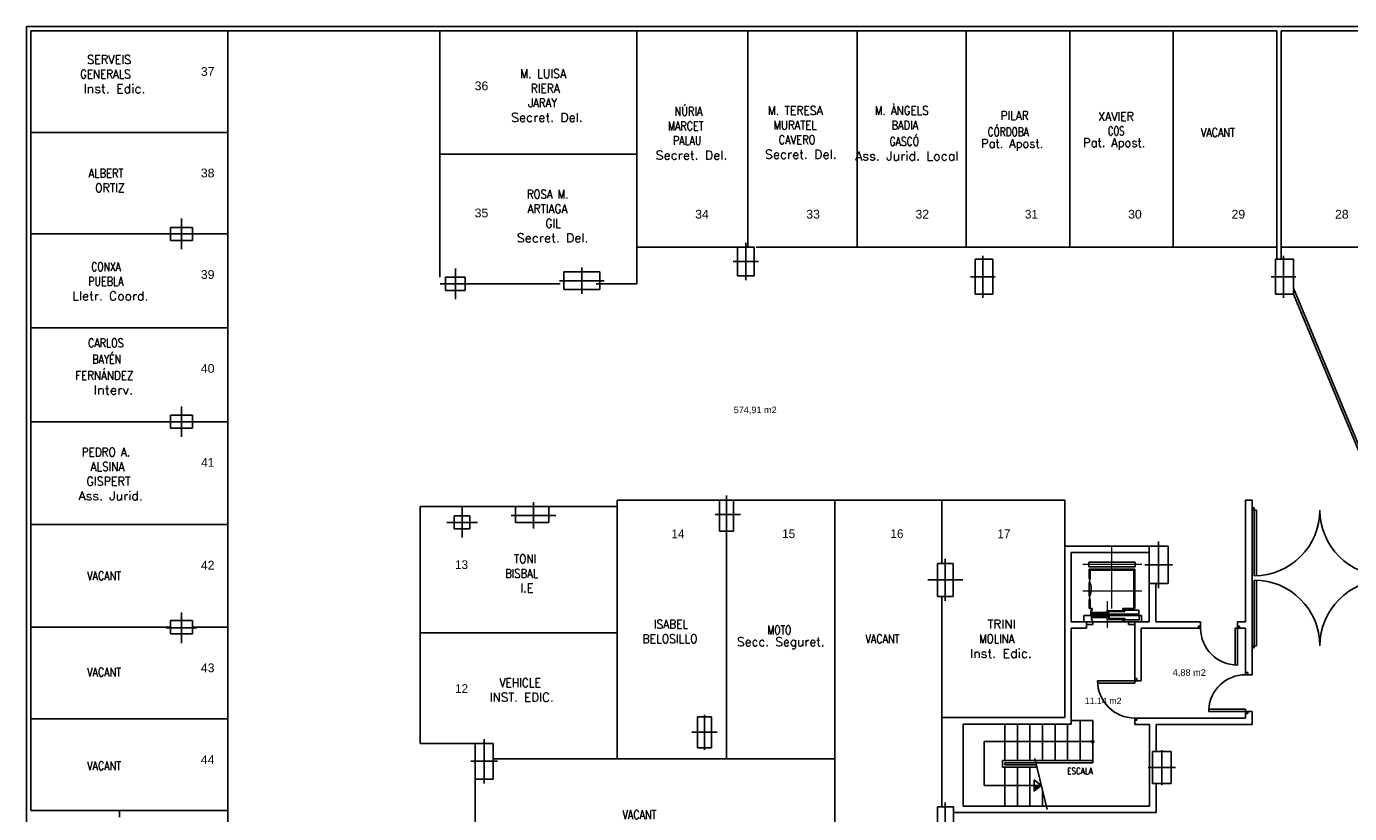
# Model space of a CAD drawing. Header units: metres. Extents: x -1 to 438, y -6 to 52.
# Tile 4 of 5: x 392 to 422, y 34 to 52. Entities that reach past the tile are written whole.
import ezdxf

# ---------------------------------------------------------------- set-up
doc = ezdxf.new("R2010")
doc.units = ezdxf.units.M
doc.linetypes.add('CONTINUA', pattern=[0])
doc.layers.add('PS-2 MURS ACTUAL', color=7, linetype='CONTINUA', lineweight=25)
doc.layers.add('PS-2 TEXT ACTUAL', color=7, linetype='CONTINUA', lineweight=25)
doc.styles.add('ARIAL', font='arial.ttf')
doc.styles.add('SIMPLEX', font='simplex_.ttf')

# ---------------------------------------------------------------- blocks, each defined once
blk = doc.blocks.new('OBJETO_COMPLEJO_3')
at = {"layer": 'PS-2 MURS ACTUAL', "transparency": 33554687}
for start, end in [(90, 270), (270, 90)]:
    blk.add_arc((416.366, 35.24), 0.025, start, end, dxfattribs=at)

msp = doc.modelspace()

# ---------------------------------------------------------------- linework, layer by layer
at = {"layer": 'PS-2 MURS ACTUAL', "transparency": 33554687}
for p, q in [((391.996, 51.581), (432.318, 51.581)), ((391.996, 51.581), (391.996, 14.081)), ((392.096, 51.481), (392.096, 33.665)), ((392.096, 51.481), (420.57, 51.481)), ((420.57, 46.264), (420.57, 51.481)), ((420.67, 46.264), (420.67, 51.481)), ((420.67, 51.481), (431.322, 51.481)), ((395.291, 46.991), (395.291, 46.691)), ((395.291, 46.991), (395.791, 46.991)), ((395.791, 46.991), (395.791, 46.691)), ((395.291, 46.691), (395.791, 46.691)), ((408.246, 46.541), (408.246, 45.881)), ((408.626, 46.541), (408.246, 46.541)), ((408.626, 46.541), (408.626, 45.881)), ((404.278, 45.971), (404.278, 45.571)), ((404.278, 45.971), (405.098, 45.971)), ((405.098, 45.971), (405.098, 45.571)), ((413.675, 46.264), (413.675, 45.464)), ((414.085, 46.264), (413.675, 46.264)), ((414.085, 46.264), (414.085, 45.464)), ((420.545, 46.264), (420.545, 45.464)), ((420.545, 46.264), (420.955, 46.264)), ((420.955, 46.264), (420.955, 45.464)), ((401.576, 45.851), (402.026, 45.851)), ((401.576, 45.851), (401.576, 45.551)), ((402.026, 45.851), (402.026, 45.551)), ((408.626, 45.881), (408.246, 45.881)), ((401.576, 45.551), (402.026, 45.551)), ((404.278, 45.571), (405.098, 45.571)), ((413.675, 45.464), (414.085, 45.464)), ((420.545, 45.464), (420.955, 45.464)), ((395.291, 42.701), (395.791, 42.701)), ((395.291, 42.701), (395.291, 42.401)), ((395.791, 42.701), (395.791, 42.401)), ((395.291, 42.401), (395.791, 42.401)), ((403.936, 40.611), (403.176, 40.611)), ((403.176, 40.251), (403.176, 40.611)), ((403.936, 40.251), (403.936, 40.611)), ((407.836, 40.051), (407.836, 40.761)), ((407.836, 40.761), (408.156, 40.761)), ((408.156, 40.051), (408.156, 40.761)), ((419.857, 37.98), (419.857, 40.761)), ((420.007, 40.761), (419.857, 40.761)), ((420.007, 36.77), (420.007, 40.761)), ((420.007, 40.531), (420.007, 40.581)), ((420.007, 40.581), (420.057, 40.581)), ((420.007, 40.531), (420.007, 40.581)), ((420.007, 40.581), (420.057, 40.581)), ((420.007, 40.531), (420.107, 40.531)), ((420.007, 40.531), (420.107, 40.531)), ((420.057, 40.581), (420.057, 39.031)), ((420.107, 40.531), (420.107, 39.031)), ((401.771, 40.101), (401.771, 40.401)), ((401.771, 40.401), (402.131, 40.401)), ((402.131, 40.101), (402.131, 40.401)), ((403.936, 40.251), (403.176, 40.251)), ((401.771, 40.101), (402.131, 40.101)), ((407.836, 40.051), (408.156, 40.051)), ((415.726, 39.71), (415.726, 35.79)), ((415.726, 39.71), (417.656, 39.71)), ((417.656, 38.85), (417.656, 39.71)), ((417.656, 39.71), (418.086, 39.71)), ((418.086, 39.71), (418.086, 38.85)), ((412.816, 39.314), (413.176, 39.314)), ((412.816, 39.314), (412.816, 38.554)), ((413.176, 39.314), (413.176, 38.554)), ((415.876, 39.56), (417.656, 39.56)), ((415.876, 39.56), (415.876, 37.98)), ((417.331, 39.185), (416.281, 39.185)), ((416.281, 39.185), (416.281, 38.958)), ((417.306, 39.16), (416.306, 39.16)), ((416.306, 39.16), (416.306, 38.97)), ((417.056, 39.16), (417.306, 39.16)), ((417.306, 39.16), (417.306, 38.28)), ((417.331, 39.185), (417.331, 38.28)), ((416.306, 38.97), (416.281, 38.97)), ((417.656, 38.85), (417.656, 37.98)), ((417.656, 38.85), (418.086, 38.85)), ((417.806, 38.85), (417.806, 37.98)), ((420.057, 37.381), (420.057, 38.931)), ((420.107, 37.431), (420.107, 38.93)), ((412.816, 38.554), (413.176, 38.554)), ((416.281, 38.494), (416.281, 38.28)), ((416.306, 38.48), (416.281, 38.48)), ((416.306, 38.48), (416.306, 38.28)), ((416.281, 38.28), (416.346, 38.28)), ((416.316, 38.28), (416.356, 38.28)), ((416.356, 38.239), (416.321, 38.239)), ((416.321, 38.239), (416.321, 38.143)), ((416.321, 38.143), (416.361, 38.143)), ((416.699, 38.166), (416.327, 38.166)), ((416.356, 38.28), (416.356, 38.239)), ((417.063, 38.211), (416.691, 38.211)), ((417.056, 38.28), (417.306, 38.28)), ((417.056, 38.28), (417.056, 38.236)), ((417.451, 38.12), (417.424, 38.12)), ((417.481, 38.12), (417.451, 38.12)), ((417.481, 37.98), (417.481, 38.12)), ((395.291, 38.005), (395.791, 38.005)), ((395.291, 38.005), (395.291, 37.705)), ((395.791, 38.005), (395.791, 37.705)), ((415.876, 37.98), (416.226, 37.98)), ((415.876, 37.83), (416.226, 37.83)), ((415.876, 37.83), (415.876, 35.64)), ((416.226, 37.98), (416.226, 37.83)), ((416.226, 37.98), (416.366, 37.98)), ((416.226, 37.92), (416.366, 37.92)), ((416.713, 38.098), (416.341, 38.098)), ((416.356, 37.98), (417.056, 37.98)), ((416.366, 37.98), (416.366, 37.92)), ((417.071, 38.053), (416.699, 38.053)), ((417.056, 38.025), (417.056, 37.98)), ((417.086, 38.025), (417.056, 38.025)), ((417.056, 37.98), (417.481, 37.98)), ((417.186, 37.98), (417.186, 37.92)), ((417.186, 37.98), (417.326, 37.98)), ((417.186, 37.92), (417.326, 37.92)), ((417.326, 37.98), (417.326, 36.68)), ((417.326, 37.98), (417.656, 37.98)), ((417.476, 37.83), (417.476, 36.63)), ((417.476, 37.83), (418.782, 37.83)), ((417.481, 38.095), (417.486, 38.095)), ((417.806, 37.98), (418.832, 37.98)), ((418.782, 37.83), (418.832, 37.83)), ((418.832, 37.98), (418.832, 37.88)), ((418.832, 37.88), (418.832, 37.83)), ((419.622, 37.83), (419.622, 36.99)), ((419.722, 37.83), (419.622, 37.83)), ((419.672, 37.98), (419.857, 37.98)), ((419.672, 37.98), (419.672, 37.88)), ((419.672, 37.88), (419.672, 36.99)), ((419.672, 37.88), (419.722, 37.88)), ((419.722, 37.83), (419.722, 37.88)), ((419.722, 37.83), (419.857, 37.83)), ((419.857, 36.82), (419.857, 37.83)), ((395.291, 37.705), (395.791, 37.705)), ((420.007, 37.431), (420.107, 37.431)), ((420.007, 37.431), (420.007, 37.381)), ((420.007, 37.381), (420.057, 37.381)), ((417.376, 36.63), (416.476, 36.63)), ((417.326, 36.68), (417.376, 36.68)), ((417.326, 36.58), (417.326, 36.68)), ((417.376, 36.68), (417.376, 36.63)), ((417.376, 36.63), (417.476, 36.63)), ((419.857, 36.82), (419.857, 36.77)), ((419.857, 36.82), (419.907, 36.82)), ((419.907, 36.77), (419.857, 36.77)), ((419.907, 36.82), (419.907, 36.77)), ((419.907, 36.77), (420.007, 36.77)), ((417.326, 36.58), (416.476, 36.58)), ((407.336, 35.101), (407.336, 35.811)), ((407.336, 35.811), (407.656, 35.811)), ((407.656, 35.101), (407.656, 35.811)), ((412.916, 35.79), (412.916, 33.75)), ((412.916, 35.79), (415.726, 35.79)), ((415.876, 35.72), (416.366, 35.72)), ((416.079, 34.81), (416.079, 35.72)), ((416.366, 35.72), (416.366, 34.76)), ((417.376, 35.78), (417.326, 35.78)), ((417.326, 35.73), (417.326, 35.78)), ((417.326, 35.73), (417.376, 35.73)), ((417.326, 35.73), (417.326, 35.63)), ((417.376, 35.78), (419.857, 35.78)), ((417.376, 35.78), (417.376, 35.73)), ((419.857, 35.98), (419.018, 35.98)), ((419.018, 35.98), (419.018, 35.93)), ((419.907, 35.93), (419.018, 35.93)), ((419.857, 35.88), (419.857, 35.98)), ((419.857, 35.78), (419.857, 35.88)), ((419.857, 35.88), (419.907, 35.88)), ((419.907, 35.93), (420.007, 35.93)), ((419.907, 35.93), (419.907, 35.88)), ((420.007, 35.63), (420.007, 35.93)), ((413.406, 35.64), (415.876, 35.64)), ((413.406, 35.64), (413.406, 33.77)), ((414.356, 35.64), (414.356, 34.81)), ((414.643, 34.81), (414.643, 35.64)), ((414.93, 34.81), (414.93, 35.64)), ((415.217, 34.81), (415.217, 35.64)), ((415.504, 34.81), (415.504, 35.64)), ((415.791, 34.81), (415.791, 35.64)), ((417.326, 35.63), (417.666, 35.63)), ((417.666, 35.63), (417.666, 33.77)), ((417.816, 35.63), (417.816, 35.014)), ((417.816, 35.63), (418.676, 35.63)), ((418.676, 35.63), (420.007, 35.63)), ((402.251, 35.196), (402.251, 34.386)), ((402.251, 35.196), (402.661, 35.196)), ((402.661, 35.196), (402.661, 34.386)), ((407.336, 35.101), (407.656, 35.101)), ((416.366, 35.24), (413.881, 35.24)), ((413.881, 34.24), (413.881, 35.24)), ((414.306, 34.81), (416.366, 34.81)), ((414.306, 34.81), (414.306, 34.66)), ((417.731, 35.014), (418.161, 35.014)), ((417.731, 34.284), (417.731, 35.014)), ((418.161, 35.014), (418.161, 34.284)), ((414.306, 34.66), (415.089, 34.66)), ((414.356, 34.76), (416.366, 34.76)), ((414.356, 34.76), (414.356, 34.71)), ((414.356, 34.71), (415.077, 34.71)), ((414.356, 34.66), (414.356, 33.77)), ((414.643, 33.77), (414.643, 34.66)), ((414.93, 33.77), (414.93, 34.66)), ((402.251, 34.386), (402.661, 34.386)), ((415.19, 34.24), (413.881, 34.24)), ((415.028, 34.368), (415.03, 34.109)), ((417.731, 34.284), (418.161, 34.284)), ((417.816, 34.284), (417.816, 33.62)), ((415.217, 33.77), (415.217, 34.124)), ((394.126, 33.665), (392.096, 33.665)), ((394.126, 33.665), (394.126, 33.515)), ((412.816, 33.75), (412.816, 33.02)), ((412.816, 33.75), (413.186, 33.75)), ((413.186, 33.75), (413.186, 33.02)), ((413.186, 33.62), (417.816, 33.62)), ((413.406, 33.77), (417.666, 33.77))]:
    msp.add_line(p, q, dxfattribs=at)
at = {"layer": 'PS-2 MURS ACTUAL', "color": 180, "linetype": 'CONTINUA', "transparency": 33554687}
for p, q in [((396.596, 51.481), (396.596, 31.755)), ((401.446, 45.851), (401.446, 51.481)), ((405.946, 45.701), (405.946, 51.481)), ((408.486, 46.541), (408.486, 51.481)), ((410.981, 51.481), (410.981, 46.541)), ((413.476, 46.541), (413.476, 51.481)), ((415.841, 51.481), (415.841, 46.541)), ((418.205, 51.481), (418.205, 46.541)), ((392.096, 49.161), (396.596, 49.161)), ((401.446, 48.666), (405.946, 48.666)), ((395.541, 46.491), (395.541, 47.191)), ((395.291, 46.841), (392.096, 46.841)), ((395.191, 46.841), (395.891, 46.841)), ((395.791, 46.841), (396.596, 46.841)), ((408.436, 46.641), (408.436, 45.781)), ((408.296, 46.541), (405.946, 46.541)), ((408.676, 46.541), (420.57, 46.541)), ((413.855, 45.384), (413.855, 46.344)), ((420.67, 46.541), (430.298, 46.541)), ((420.725, 45.384), (420.725, 46.344)), ((401.801, 45.351), (401.801, 46.051)), ((404.688, 46.071), (404.688, 45.471)), ((408.146, 46.211), (408.726, 46.211)), ((401.451, 45.701), (402.151, 45.701)), ((401.896, 45.701), (404.196, 45.701)), ((404.178, 45.771), (405.198, 45.771)), ((405.016, 45.701), (405.946, 45.701)), ((413.575, 45.864), (414.135, 45.864)), ((420.445, 45.864), (421.005, 45.864)), ((392.096, 44.696), (396.596, 44.696)), ((395.541, 42.201), (395.541, 42.901)), ((395.291, 42.551), (392.096, 42.551)), ((395.191, 42.551), (395.891, 42.551)), ((395.791, 42.551), (396.596, 42.551)), ((407.996, 40.861), (407.996, 40.001)), ((403.176, 40.611), (400.996, 40.611)), ((400.996, 40.611), (400.996, 35.196)), ((401.956, 39.901), (401.956, 40.601)), ((403.586, 40.711), (403.586, 40.111)), ((403.936, 40.611), (405.496, 40.611)), ((405.496, 40.761), (405.496, 34.846)), ((407.836, 40.761), (405.496, 40.761)), ((408.156, 40.761), (415.726, 40.761)), ((410.471, 40.761), (410.471, 31.781)), ((412.916, 39.314), (412.916, 40.761)), ((415.726, 39.71), (415.726, 40.761)), ((401.606, 40.251), (402.306, 40.251)), ((403.076, 40.411), (404.096, 40.411)), ((407.736, 40.431), (408.316, 40.431)), ((392.096, 40.203), (396.596, 40.203)), ((407.996, 40.051), (407.996, 34.846)), ((417.871, 38.75), (417.871, 39.81)), ((412.996, 38.454), (412.996, 39.414)), ((417.556, 39.28), (418.186, 39.28)), ((412.596, 38.934), (413.396, 38.934)), ((412.916, 35.79), (412.916, 38.554)), ((395.541, 37.491), (395.541, 38.191)), ((395.291, 37.855), (392.096, 37.855)), ((395.191, 37.841), (395.891, 37.841)), ((395.791, 37.855), (396.596, 37.855)), ((405.496, 37.728), (400.996, 37.728)), ((392.096, 35.76), (396.596, 35.76)), ((407.496, 35.056), (407.496, 35.856)), ((407.206, 35.456), (407.786, 35.456)), ((402.251, 35.196), (400.996, 35.196)), ((402.456, 34.286), (402.456, 35.296)), ((402.151, 34.791), (402.761, 34.791)), ((402.661, 34.846), (410.471, 34.846)), ((417.946, 34.249), (417.946, 35.049)), ((417.631, 34.649), (418.261, 34.649)), ((402.251, 34.386), (402.251, 31.631)), ((394.126, 33.665), (396.596, 33.665)), ((412.996, 32.89), (412.996, 33.85))]:
    msp.add_line(p, q, dxfattribs=at)
at = {"layer": 'PS-2 MURS ACTUAL', "linetype": 'CONTINUA', "transparency": 33554687}
for p, q in [((420.57, 46.541), (420.57, 51.481)), ((422.936, 40.826), (420.955, 45.599)), ((422.922, 40.726), (420.955, 45.464)), ((416.276, 39.232), (416.276, 39.342)), ((417.336, 39.342), (416.276, 39.342)), ((417.336, 39.232), (417.336, 39.342)), ((417.336, 39.232), (416.276, 39.232)), ((417.306, 38.28), (417.331, 38.28)), ((415.321, 33.691), (415.042, 34.857)), ((415.19, 34.24), (415.028, 34.368)), ((415.19, 34.24), (415.03, 34.109))]:
    msp.add_line(p, q, dxfattribs=at)
at = {"layer": 'PS-2 MURS ACTUAL', "linetype": 'CONTINUA', "lineweight": 13, "transparency": 33554687}
for p, q in [((416.806, 38.28), (416.806, 39.708)), ((417.486, 39.287), (416.136, 39.287)), ((417.486, 38.675), (416.136, 38.675)), ((416.706, 37.84), (416.706, 38.448))]:
    msp.add_line(p, q, dxfattribs=at)
at = {"layer": 'PS-2 MURS ACTUAL', "transparency": 33554687}
msp.add_lwpolyline([(416.196, 38.12), (416.166, 38.12), (416.166, 37.98), (416.356, 37.98), (416.356, 38.025), (416.334, 38.025), (416.334, 38.12), (416.196, 38.12)], close=True, dxfattribs=at)
for points in [[(416.326, 38.15), (417.416, 38.15), (417.416, 38.244), (417.056, 38.244)], [(416.357, 38.149), (416.327, 38.149), (416.327, 38.188), (416.699, 38.188), (416.699, 38.166), (416.729, 38.166), (416.729, 38.203), (416.709, 38.203)], [(416.334, 38.12), (417.424, 38.12), (417.424, 38.02), (417.056, 38.02)], [(416.371, 38.115), (416.341, 38.115), (416.341, 38.076), (416.713, 38.076), (416.713, 38.098), (416.743, 38.098), (416.743, 38.061), (416.723, 38.061)], [(416.721, 38.194), (416.691, 38.194), (416.691, 38.233), (417.063, 38.233), (417.063, 38.211), (417.093, 38.211), (417.093, 38.248), (417.073, 38.248)], [(417.306, 38.28), (417.056, 38.28), (417.056, 38.239), (417.086, 38.239)], [(416.729, 38.07), (416.699, 38.07), (416.699, 38.031), (417.071, 38.031), (417.071, 38.053), (417.101, 38.053), (417.101, 38.016), (417.081, 38.016)], [(418.782, 37.83), (418.782, 37.88), (418.832, 37.88)]]:
    msp.add_lwpolyline(points, dxfattribs=at)
for centre, radius, start, end in [((420.057, 40.531), 1.5, 270, 0), ((423.057, 40.531), 1.5, 180, 270), ((417.494, 38.725), 1.213, 168.3473, 191.6527), ((415.932, 38.725), 0.399, 334.7815, 25.2185), ((420.057, 37.431), 1.5, 0, 90), ((423.057, 37.431), 1.5, 90, 180), ((419.672, 37.83), 0.84, 180, 270), ((417.326, 36.63), 0.85, 180, 270), ((419.857, 35.93), 0.84, 90, 176.5875), ((414.85, 42.362), 8.139, 271.2603, 272.2995), ((414.85, 42.362), 8.149, 271.2593, 272.2068), ((414.85, 42.362), 8.159, 271.2583, 272.1144), ((414.85, 42.362), 8.169, 271.2573, 272.0224), ((414.85, 42.362), 8.179, 271.2563, 271.9309), ((414.85, 42.362), 8.189, 271.2553, 271.8398), ((414.85, 42.362), 8.199, 271.2542, 271.7491), ((414.85, 42.362), 8.209, 271.2532, 271.6588), ((414.85, 42.362), 8.219, 271.2522, 271.5689), ((414.85, 42.362), 8.229, 271.2512, 271.4794), ((414.85, 42.362), 8.239, 271.2502, 271.3903), ((414.85, 42.362), 8.249, 271.2492, 271.3016)]:
    msp.add_arc(centre, radius, start, end, dxfattribs=at)

# ---------------------------------------------------------------- block references
msp.add_blockref('OBJETO_COMPLEJO_3', (0, 0), dxfattribs=at)

# ---------------------------------------------------------------- texts
at = {"layer": 'PS-2 TEXT ACTUAL', "transparency": 33554687}
for s, insert, char_height, width, attachment_point, style in [('\\W0.94;SERVEIS', (393.383, 50.726), 0.2, 1.25579, 7, 'SIMPLEX'), ('\\W0.86;GENERALS', (393.222, 50.392), 0.2, 1.4274, 7, 'SIMPLEX'), ('\\W0.91;M. LUISA', (403.278, 50.402), 0.2, 1.34276, 7, 'SIMPLEX'), ('\\W1.06;Inst. Edic.', (393.3, 50.059), 0.2, 1.76318, 7, 'SIMPLEX'), ('\\W0.89;RIERA', (403.521, 50.068), 0.2, 0.89356, 7, 'SIMPLEX'), ('\\W0.84;JARAY', (403.464, 49.735), 0.2, 0.91795, 7, 'SIMPLEX'), ('\\W1.05;Secret. Del.', (403.073, 49.402), 0.2, 1.99412, 7, 'SIMPLEX'), ('\\W0.82;NÚRIA', (406.806, 49.541), 0.2, 0.85044, 7, 'SIMPLEX'), ('\\W0.90;M. TERESA', (408.937, 49.56), 0.2, 1.57953, 7, 'SIMPLEX'), ('\\W0.86;M. ÀNGELS', (411.384, 49.56), 0.2, 1.52266, 7, 'SIMPLEX'), ('\\W0.88;PILAR', (414.26, 49.445), 0.2, 0.86323, 7, 'SIMPLEX'), ('\\W0.91;XAVIER', (416.493, 49.426), 0.2, 1.07425, 7, 'SIMPLEX'), ('\\W0.80;MARCET', (406.654, 49.207), 0.2, 1.0935, 7, 'SIMPLEX'), ('\\W0.84;MURATEL', (409.07, 49.226), 0.2, 1.24621, 7, 'SIMPLEX'), ('\\W0.83;BADIA', (411.765, 49.226), 0.2, 0.88751, 7, 'SIMPLEX'), ('\\W0.75;CÓRDOBA', (413.965, 49.074), 0.2, 1.2316, 7, 'SIMPLEX'), ('\\W0.70;COS', (416.712, 49.093), 0.2, 0.5469, 7, 'SIMPLEX'), ('\\W0.79;PALAU', (406.773, 48.874), 0.2, 0.88366, 7, 'SIMPLEX'), ('\\W0.83; CAVERO', (409.07, 48.893), 0.2, 1.27478, 7, 'SIMPLEX'), ('\\W0.77; GASCÓ', (411.618, 48.855), 0.2, 1.05491, 7, 'SIMPLEX'), ('\\W0.80;VACANT', (418.838, 49.06), 0.2, 1.0935, 7, 'SIMPLEX'), ('\\W1.05;Secret. Del.', (406.377, 48.541), 0.2, 1.99412, 7, 'SIMPLEX'), ('\\W1.05;Secret. Del.', (408.875, 48.56), 0.2, 1.99412, 7, 'SIMPLEX'), ('\\W1.06;Ass. Jurid. Local', (410.937, 48.522), 0.2, 2.84201, 7, 'SIMPLEX'), ('\\W0.96;Pat. Apost.', (413.813, 48.741), 0.2, 1.80056, 7, 'SIMPLEX'), ('\\W0.96;Pat. Apost.', (416.146, 48.76), 0.2, 1.80056, 7, 'SIMPLEX'), ('\\W0.83;ALBERT', (393.417, 48.127), 0.2, 1.06629, 7, 'SIMPLEX'), ('\\W0.91;ORTIZ', (393.564, 47.794), 0.2, 0.89546, 7, 'SIMPLEX'), ('\\W0.84;ROSA M.', (403.436, 47.649), 0.2, 1.21655, 7, 'SIMPLEX'), ('\\W0.89;ARTIAGA', (403.446, 47.316), 0.2, 1.25106, 7, 'SIMPLEX'), ('\\W0.88;GIL', (403.86, 46.982), 0.2, 0.50543, 7, 'SIMPLEX'), ('\\W1.05;Secret. Del.', (403.203, 46.649), 0.2, 1.99412, 7, 'SIMPLEX'), ('\\W0.76;CONXA', (393.479, 45.991), 0.2, 0.91074, 7, 'SIMPLEX'), ('\\W0.80;PUEBLA', (393.407, 45.657), 0.2, 1.06374, 7, 'SIMPLEX'), ('\\W1.04;Lletr. Coord.', (393.045, 45.324), 0.2, 2.14269, 7, 'SIMPLEX'), ('\\W0.80;CARLOS', (393.403, 44.25), 0.2, 1.06313, 7, 'SIMPLEX'), ('\\W0.78;BAYÉN', (393.503, 43.878), 0.2, 0.91277, 7, 'SIMPLEX'), ('\\W0.86;FERNÁNDEZ', (393.112, 43.507), 0.2, 1.61206, 7, 'SIMPLEX'), ('\\W1.10;Interv.', (393.531, 43.174), 0.2, 1.1704, 7, 'SIMPLEX'), ('\\W0.99;574,91 m2', (408.651, 42.718), 0.15, 1.06933, 8, 'ARIAL'), ('\\W0.87;PEDRO A.', (393.26, 41.756), 0.2, 1.39832, 7, 'SIMPLEX'), ('\\W0.88;ALSINA', (393.46, 41.423), 0.2, 1.04168, 7, 'SIMPLEX'), ('\\W0.93;GISPERT', (393.369, 41.09), 0.2, 1.25509, 7, 'SIMPLEX'), ('\\W1.05;Ass. Jurid.', (393.188, 40.756), 0.2, 1.83356, 7, 'SIMPLEX'), ('\\W0.88;TONI', (403.135, 39.317), 0.2, 0.71425, 7, 'SIMPLEX'), ('\\W0.80;VACANT', (393.383, 38.931), 0.2, 1.0935, 7, 'SIMPLEX'), ('\\W0.84;BISBAL', (402.935, 38.984), 0.2, 1.03731, 7, 'SIMPLEX'), ('\\W0.97;I.E', (403.282, 38.651), 0.2, 0.48484, 7, 'SIMPLEX'), ('\\W0.88;ISABEL', (406.338, 37.824), 0.2, 1.04168, 7, 'SIMPLEX'), ('\\W0.76;MOTO', (408.931, 37.691), 0.2, 0.73198, 7, 'SIMPLEX'), ('\\W1.00;TRINI', (413.959, 37.824), 0.2, 0.8751, 7, 'SIMPLEX'), ('\\W0.90;BELOSILLO', (406.076, 37.491), 0.2, 1.52042, 7, 'SIMPLEX'), ('\\W1.02;Secc. Seguret.', (408.236, 37.357), 0.2, 2.38439, 7, 'SIMPLEX'), ('\\W0.80;VACANT', (411.172, 37.491), 0.2, 1.0935, 7, 'SIMPLEX'), ('\\W0.85;MOLINA', (413.768, 37.491), 0.2, 1.03872, 7, 'SIMPLEX'), ('\\W1.06;Inst. Edic.', (413.559, 37.157), 0.2, 1.76318, 7, 'SIMPLEX'), ('\\W0.80;VACANT', (393.383, 36.729), 0.2, 1.0935, 7, 'SIMPLEX'), ('\\W0.89;VEHICLE', (402.809, 36.488), 0.2, 1.22156, 7, 'SIMPLEX'), ('\\W1.00;4,88 m2', (418.572, 36.716), 0.15, 0.83506, 8, 'ARIAL'), ('\\W1.00;INST. EDIC.', (402.58, 36.154), 0.2, 1.82786, 7, 'SIMPLEX'), ('\\W0.96;11.14 m2', (416.603, 36.097), 0.15, 0.94979, 8, 'ARIAL'), ('\\W0.80;VACANT', (393.383, 34.59), 0.2, 1.0935, 7, 'SIMPLEX'), ('\\W0.81;ESCALA', (416.074, 34.495), 0.15, 0.79827, 8, 'SIMPLEX'), ('\\W0.80;VACANT', (405.618, 33.472), 0.2, 1.0935, 7, 'SIMPLEX')]:
    msp.add_mtext(s, dxfattribs=dict(at, insert=insert, char_height=char_height, width=width, attachment_point=attachment_point, style=style))
at = {"layer": 'PS-2 TEXT ACTUAL', "color": 180, "transparency": 33554687, "char_height": 0.2, "attachment_point": 8, "style": 'ARIAL'}
for s, insert, width in [('\\W1.00;37', (396.138, 50.45), 0.41319), ('\\W1.00;36', (402.396, 50.121), 0.41319), ('\\W1.00;38', (396.138, 48.13), 0.41319), ('\\W1.00;35', (402.396, 47.217), 0.41319), ('\\W1.00;34', (407.435, 47.188), 0.41319), ('\\W1.00;33', (409.975, 47.188), 0.41319), ('\\W1.00;32', (412.47, 47.188), 0.41319), ('\\W0.95;31', (414.965, 47.188), 0.40855), ('\\W1.00;30', (417.33, 47.188), 0.41319), ('\\W1.00;29', (419.694, 47.188), 0.41319), ('\\W1.00;28', (422.059, 47.188), 0.41319), ('\\W1.00;39', (396.138, 45.81), 0.41319), ('\\W1.00;40', (396.138, 43.665), 0.41319), ('\\W0.95;41', (396.138, 41.52), 0.40855), ('\\W0.95;14', (406.887, 39.888), 0.40855), ('\\W0.95;15', (409.417, 39.888), 0.40855), ('\\W0.95;16', (411.892, 39.888), 0.40855), ('\\W0.95;17', (414.337, 39.888), 0.40855), ('\\W1.00;42', (396.138, 39.172), 0.41319), ('\\W0.95;13', (401.941, 39.181), 0.40855), ('\\W1.00;43', (396.138, 36.824), 0.41319), ('\\W0.95;12', (401.941, 36.353), 0.40855), ('\\W1.00;44', (396.138, 34.729), 0.41319)]:
    msp.add_mtext(s, dxfattribs=dict(at, insert=insert, width=width))

doc.saveas('drawing.dxf')
